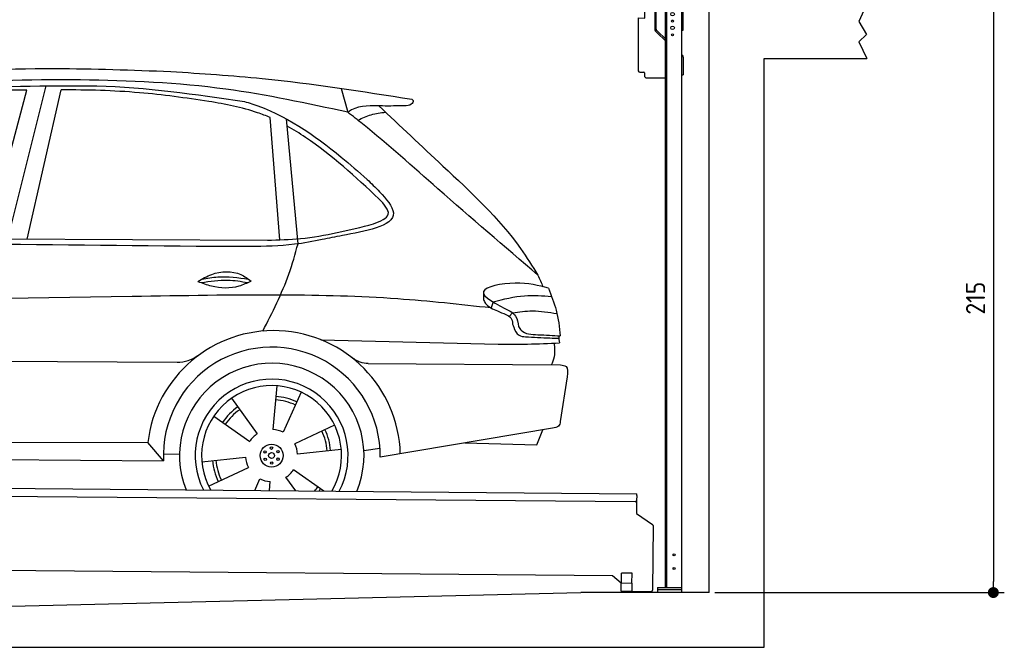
# Model space of a CAD drawing. Header units: millimetres. Extents: x -411 to 6777, y 0 to 6777.
# Tile 5 of 6: x 3183 to 6777, y 0 to 2292. Entities that reach past the tile are written whole.
import ezdxf

# ---------------------------------------------------------------- set-up
doc = ezdxf.new("R2010")
doc.units = ezdxf.units.MM
doc.layers.add('4', color=3, linetype='Continuous')
for name, color, linetype, lineweight in [('AM_0', 7, 'Continuous', 50), ('car', 10, 'Continuous', 25), ('Gebäude', 7, 'Continuous', 25), ('Plattform', 7, 'Continuous', 25), ('Ständer vorne', 7, 'Continuous', 25)]:
    doc.layers.add(name, color=color, linetype=linetype, lineweight=lineweight)
doc.styles.get("Standard").update_dxf_attribs({"font": 'ISOCP.SHX'})
doc.dimstyles.new('GEN-ISO', dxfattribs={"dimscale": 20, "dimtxt": 3.5, "dimasz": 2, "dimexe": 2, "dimexo": 1, "dimgap": 1.5, "dimtad": 1, "dimdec": 1, "dimlfac": 0.1, "dimdsep": 46, "dimtxsty": 'STANDARD', "dimblk": 'PUNKT', "dimcen": 2, "dimclrd": 256, "dimclre": 256, "dimclrt": 2, "dimadec": 0, "dimazin": 0, "dimtp": 0.1, "dimtm": 0.1, "dimtfac": 0.71, "dimtdec": 1, "dimtmove": 2, "dimatfit": 3, "dimldrblk": 'PUNKT', "dimfxl": 2, "dimtolj": 1, "dimarcsym": 0})

# ---------------------------------------------------------------- blocks, each defined once
blk = doc.blocks.new('PUNKT')
at = {"layer": '4', "color": 0, "linetype": 'ByBlock'}
blk.add_line((-0.5, 0), (-1, 0), dxfattribs=at)
at = {"layer": '4', "color": 0, "linetype": 'ByBlock', "const_width": 0.5}
blk.add_lwpolyline([(-0.25, 0, 1), (0.25, 0, 1)], format="xyb", close=True, dxfattribs=at)
blk = doc.blocks.new('*D69')
at = {"layer": '4', "lineweight": -2, "transparency": 16777216}
for p, q in [((6295.4, 2350), (6776.9, 2350)), ((6736.9, 2310), (6736.9, 240)), ((5720, 200), (6776.9, 200))]:
    blk.add_line(p, q, dxfattribs=at)
at = {"layer": 'Defpoints', "color": 0, "transparency": 16777216}
for p in [(6275.4, 2350), (5700, 200), (6736.9, 200)]:
    blk.add_point(p, dxfattribs=at)
at = {"layer": '4', "lineweight": -2, "transparency": 16777216, "xscale": 40, "yscale": 40, "zscale": 40}
for p, rotation in [((6736.9, 2350), 90), ((6736.9, 200), 270)]:
    blk.add_blockref('PUNKT', p, dxfattribs=dict(at, rotation=rotation))
at = {"layer": '4', "color": 2, "transparency": 16777216, "insert": (6671.9, 1275), "char_height": 70, "attachment_point": 5, "rotation": 90}
blk.add_mtext('215', dxfattribs=at)
blk = doc.blocks.new('UG Plattfrom Gl550')
at = {"layer": 'Plattform'}
for p, q in [((498.3, 603.8), (5435.1, 560.7)), ((5429.8, 530.7), (503, 573.7)), ((5435, 554.7), (5434.9, 535.7)), ((5435, 554.7), (5435.1, 560.7)), ((5434.9, 535.7), (5434.5, 488.2)), ((5434.5, 488.2), (5492.9, 448.7)), ((5495.1, 444.5), (5493, 208.2)), ((5347, 261.5), (621.4, 302.7)), ((5378.7, 233.7), (5347, 261.5)), ((5379.7, 235.2), (5380.1, 271.2)), ((5418.1, 270.8), (5380.1, 271.2)), ((5417.7, 234.8), (5418.1, 270.8)), ((5378.5, 205.2), (5378.7, 235.2)), ((5378.7, 235.2), (5418.7, 234.8)), ((5418.5, 204.8), (5418.7, 234.8)), ((5378.5, 205.2), (5418.5, 204.8)), ((5488, 203.2), (5414.8, 203.9))]:
    blk.add_line(p, q, dxfattribs=at)
for centre, radius, start, end in [((5429.9, 535.7), 5, 269.5, 359.5), ((5490.1, 444.5), 5, 359.5, 55.9134), ((5425.8, 243.8), 12, 227.6897, 228.0904), ((5414.9, 208.9), 5, 232.6301, 269.5), ((5488, 208.2), 5, 269.5, 359.5)]:
    blk.add_arc(centre, radius, start, end, dxfattribs=at)
blk = doc.blocks.new('Car_UG')
at = {"layer": 'car'}
for p, q in [((4335.9, 2084.9), (4360.6, 1997.9)), ((3049.2, 1522.4), (3188.4, 2067.2)), ((3119.4, 1502.8), (3258.9, 2083.2)), ((3195.1, 1523.2), (3313.9, 2069.2)), ((4117.6, 1529.9), (4077.5, 1975.5)), ((4183.9, 1515.6), (4137.4, 1971.2)), ((2018.2, 1516.7), (4071.9, 1528)), ((4898.3, 1310.6), (4890.6, 1288.6)), ((4969.6, 1271), (4957.5, 1258.2)), ((4270.6, 1166.3), (4917.8, 1157)), ((1740.1, 1072.2), (3746.7, 1078.5)), ((4444, 1080.7), (5146, 1082.9)), ((5170.6, 1040), (5147.6, 876.4)), ((4111.2, 996.4), (4099.2, 836.6)), ((4200.6, 974.2), (4136.9, 827.1)), ((3946.4, 949.2), (4041.9, 820.4)), ((3882.4, 882.9), (4014.8, 792.6)), ((4324, 855.1), (4179.5, 785.6)), ((5119.5, 852.3), (4491.4, 739.8)), ((5062.9, 790.2), (5084.5, 846)), ((4799.7, 795), (5062.9, 790.2)), ((1832.9, 770.4), (3642.9, 784.6)), ((3701, 717.8), (3642.9, 784.6)), ((4349.4, 766.5), (4190.1, 748.2)), ((4431.8, 763.6), (4490.2, 772.9)), ((3700.2, 744), (3759.2, 742.7)), ((3840.9, 716.5), (4000.2, 734.8)), ((1770.2, 716.1), (3701, 717.8)), ((3866.3, 628), (4010.8, 697.5)), ((4287.7, 613.9), (4175.5, 690.5)), ((4035.1, 613.6), (4053.4, 655.9)), ((4184.6, 613.8), (4148.4, 662.6)), ((4088.6, 613.6), (4091.1, 646.4))]:
    blk.add_line(p, q, dxfattribs=at)
for centre, radius in [((4095.2, 741.5), 41.9), ((4071.2, 754.5), 4.46), ((4094.4, 768.7), 4.46), ((4118.3, 755.7), 4.46), ((4072, 727.3), 4.46), ((4095.1, 741.5), 10.7), ((4095.9, 714.3), 4.46), ((4119, 728.6), 4.46)]:
    blk.add_circle(centre, radius, dxfattribs=at)
for centre, radius, start, end in [((4102.8, 735.3), 462.5, 2.1852, 173.8782), ((4095.8, 741.9), 395.6, 359.6869, 183.4999), ((4095.8, 741.9), 336.7, 337.6776, 202.4775), ((4095.2, 741.5), 279.1, 332.8088, 207.3462), ((4095.2, 741.5), 255.4, 330.0358, 210.1193), ((4095.1, 741.5), 204, 65.3726, 86.5671), ((4095.2, 741.5), 216.3, 65.4485, 86.5251), ((4095.2, 741.5), 216.3, 125.4485, 146.5251), ((4095.1, 741.5), 204, 125.3726, 146.5671), ((4095.2, 741.5), 95.2, 64.034, 87.5844), ((4095.1, 741.5), 204, 5.3726, 26.5671), ((4095.1, 741.5), 216.3, 5.4485, 26.5251), ((4095.2, 741.5), 95.2, 124.034, 147.5844), ((4095.1, 741.5), 95.2, 4.034, 27.5844), ((4095.1, 741.5), 216.3, 185.4485, 206.5251), ((4095.1, 741.5), 204, 185.3726, 206.5671), ((4095.1, 741.5), 95.2, 184.034, 207.5844), ((4095.1, 741.5), 95.2, 304.034, 327.5844), ((4095.1, 741.5), 95.2, 244.034, 267.5844), ((4095.1, 741.5), 204, 321.2555, 326.5671), ((4095.1, 741.5), 216.3, 323.8482, 326.5251)]:
    blk.add_arc(centre, radius, start, end, dxfattribs=at)
for points, knots in [([(2673.6, 2101.7), (2688.3, 2103.8), (2892.1, 2133.3), (3240, 2153.3), (3572.3, 2144.1), (3713.5, 2140.2)], [0, 0, 0, 0, 44.363443, 617.827051, 1041.677324, 1041.677324, 1041.677324, 1041.677324]), ([(3713.5, 2140.2), (3824.9, 2134), (4119.8, 2117.7), (4412.2, 2074.8), (4594.1, 2048)], [0, 0, 0, 0, 334.596694, 885.796742, 885.796742, 885.796742, 885.796742]), ([(4360.6, 1997.9), (4212.5, 2028.4), (3890.5, 2094.7), (3371.9, 2112.1), (2931.5, 2097.6), (2671.4, 2060.7), (2598.4, 2050.4)], [0, 0, 0, 0, 452.969864, 984.660554, 1551.463157, 1772.575196, 1772.575196, 1772.575196, 1772.575196]), ([(2694.7, 2041.5), (2699.6, 2042.3), (2889.8, 2073.3), (3138.1, 2082), (3380.2, 2085), (3434.7, 2085.7)], [0, 0, 0, 0, 14.958905, 578.066478, 741.647169, 741.647169, 741.647169, 741.647169]), ([(3434.7, 2085.7), (3437.6, 2085.6), (3621.2, 2082.5), (3803.6, 2057.8), (3983, 2033.5)], [0, 0, 0, 0, 8.707457, 550.797583, 550.797583, 550.797583, 550.797583]), ([(3188.4, 2067.2), (3174.9, 2066.9), (3075.5, 2064.8), (2904.7, 2061.4), (2749, 2038.7), (2678.4, 2028.4)], [666.326512, 666.326512, 666.326512, 666.326512, 706.624571, 964.215873, 1178.205668, 1178.205668, 1178.205668, 1178.205668]), ([(3853, 2032.7), (3768.5, 2043.9), (3589.5, 2067.6), (3409.2, 2070), (3313.9, 2069.2)], [0, 0, 0, 0, 255.50817, 540.950796, 540.950796, 540.950796, 540.950796]), ([(4077.5, 1975.5), (4062.4, 1982), (3990.2, 2009.7), (3913.4, 2022.6), (3853, 2032.7)], [496.692868, 496.692868, 496.692868, 496.692868, 546.059875, 728.869941, 728.869941, 728.869941, 728.869941]), ([(3983, 2033.5), (3992.1, 2030.8), (4122.8, 1993.1), (4274.9, 1889.8), (4402.4, 1780.6), (4434, 1753.4)], [0, 0, 0, 0, 28.300877, 407.953602, 533.273686, 533.273686, 533.273686, 533.273686]), ([(4567.3, 2023.6), (4540.9, 2022.8), (4476.9, 2020.7), (4400.8, 2025.5), (4365, 2000.8), (4360.6, 1997.9)], [0, 0, 0, 0, 80.522652, 194.664465, 210.337598, 210.337598, 210.337598, 210.337598]), ([(4474.2, 2022.3), (4552.5, 1949.8), (4731.7, 1783.9), (4944.6, 1591.7), (5039.9, 1442.6), (5060.7, 1410)], [0, 0, 0, 0, 320.576675, 734.270248, 850.262502, 850.262502, 850.262502, 850.262502]), ([(4594.1, 2048), (4595.8, 2046.4), (4601.5, 2041.3), (4590, 2023.4), (4576.1, 2023.5), (4567.3, 2023.6)], [0, 0, 0, 0, 6.503563, 21.332115, 46.748977, 46.748977, 46.748977, 46.748977]), ([(5060.7, 1410), (4937.4, 1513.5), (4721.5, 1694.6), (4492.8, 1896.3), (4378.8, 1983.9), (4360.6, 1997.9)], [0, 0, 0, 0, 483.056147, 845.367922, 914.230443, 914.230443, 914.230443, 914.230443]), ([(4397.3, 1969.6), (4413.3, 1977.2), (4445.4, 1992.5), (4480.7, 1997.3), (4498.4, 1999.8)], [0, 0, 0, 0, 52.794285, 106.128892, 106.128892, 106.128892, 106.128892]), ([(4477.3, 1683.1), (4391, 1761.8), (4285.5, 1857.9), (4162.9, 1932.5), (4140.1, 1944.9)], [0, 0, 0, 0, 349.622047, 427.224064, 427.224064, 427.224064, 427.224064]), ([(4434, 1753.4), (4448.8, 1739.2), (4484.5, 1704.7), (4586.9, 1590.1), (4379.5, 1555.8), (4295.1, 1537.1), (4272.3, 1532)], [0, 0, 0, 0, 64.508303, 155.959603, 359.557587, 434.696523, 434.696523, 434.696523, 434.696523]), ([(4458.1, 1590.9), (4483.4, 1601.3), (4534.4, 1622.3), (4496.5, 1662.7), (4477.3, 1683.1)], [0, 0, 0, 0, 64.897781, 131.027998, 131.027998, 131.027998, 131.027998]), ([(4071.9, 1528), (4112.5, 1529.5), (4243.4, 1534.4), (4370.4, 1567.8), (4458.1, 1590.9)], [0, 0, 0, 0, 121.545303, 392.179354, 392.179354, 392.179354, 392.179354]), ([(4272.3, 1532), (4238.6, 1525.2), (4151.2, 1507.4), (3996.6, 1502.9), (3876.9, 1502.8), (3811.9, 1502.7)], [0, 0, 0, 0, 103.03135, 267.243941, 462.405232, 462.405232, 462.405232, 462.405232]), ([(4058.7, 1195.7), (4092.8, 1264.2), (4144, 1367.4), (4173.9, 1478.4), (4183.9, 1515.6)], [0, 0, 0, 0, 228.776239, 344.156953, 344.156953, 344.156953, 344.156953]), ([(3820.1, 1374.7), (3836.1, 1384.5), (3882.2, 1412.9), (3960.6, 1416.3), (4001.7, 1386.9), (4013.7, 1378.2)], [0, 0, 0, 0, 56.386158, 162.852709, 206.792536, 206.792536, 206.792536, 206.792536]), ([(3820.1, 1374.7), (3836.1, 1368.8), (3884.3, 1351.8), (3955.1, 1349.6), (3999.8, 1371.4), (4013.7, 1378.2)], [5.208578, 5.208578, 5.208578, 5.208578, 44.198582, 121.455021, 156.55166, 156.55166, 156.55166, 156.55166]), ([(3831.8, 1370.5), (3864.2, 1375.9), (3920.8, 1385.4), (3977.2, 1376.6), (4001.3, 1372.3)], [0, 0, 0, 0, 73.878693, 129.282646, 129.282646, 129.282646, 129.282646]), ([(3833.7, 1383), (3853.2, 1386.9), (3909.6, 1397.4), (3966.9, 1390.2), (4004.3, 1384.9)], [7.57653, 7.57653, 7.57653, 7.57653, 52.544532, 137.659237, 137.659237, 137.659237, 137.659237]), ([(5099.2, 1362.9), (5063.2, 1372.1), (4992.3, 1390.4), (4805.8, 1355.3), (4908.8, 1303.6), (4960.9, 1277.5)], [0, 0, 0, 0, 123.107987, 242.156921, 363.520645, 363.520645, 363.520645, 363.520645]), ([(4898.3, 1310.6), (4936.2, 1321), (5006.1, 1340.2), (5078.4, 1335.2), (5111.5, 1332.8)], [0, 0, 0, 0, 116.874908, 215.743745, 215.743745, 215.743745, 215.743745]), ([(5099.2, 1362.9), (5110.2, 1336.4), (5133.4, 1280.6), (5140.7, 1220.6), (5144.6, 1189)], [0, 0, 0, 0, 85.533017, 180.427109, 180.427109, 180.427109, 180.427109]), ([(4890.6, 1288.6), (4777.2, 1299.9), (4524.7, 1325.1), (4086.9, 1331.2), (2954.4, 1298.1), (1961.1, 1279.8), (1151.4, 1264.8)], [0, 0, 0, 0, 341.879851, 760.963773, 1312.001547, 3741.308129, 3741.308129, 3741.308129, 3741.308129]), ([(4862.9, 1319.5), (4865.2, 1314.5), (4874.7, 1293.5), (4909.3, 1280.6), (4934.5, 1269.4), (4944.4, 1265)], [0, 0, 0, 0, 16.389871, 67.796127, 100.528992, 100.528992, 100.528992, 100.528992]), ([(4944.4, 1265), (4951.5, 1261.9), (4966.4, 1255.3), (4968.7, 1239.1), (4969.9, 1230.6)], [0, 0, 0, 0, 21.842303, 45.682515, 45.682515, 45.682515, 45.682515]), ([(4960.9, 1277.5), (4968.3, 1272.2), (4986.9, 1258.9), (4989.7, 1235.6), (4991.3, 1221.5)], [0, 0, 0, 0, 26.318616, 66.284673, 66.284673, 66.284673, 66.284673]), ([(4969.6, 1271), (4993.5, 1274.9), (5047.4, 1283.8), (5101.5, 1275.3), (5131.6, 1270.6)], [0, 0, 0, 0, 72.240439, 162.98683, 162.98683, 162.98683, 162.98683]), ([(4969.9, 1230.6), (4971.3, 1226.9), (4976.6, 1212.2), (4987.9, 1187), (5008.8, 1185.3), (5017.3, 1184.6)], [0, 0, 0, 0, 11.944086, 47.503692, 71.615823, 71.615823, 71.615823, 71.615823]), ([(4991.3, 1221.5), (4994.4, 1216.8), (5009.2, 1193.9), (5071.6, 1192.8), (5118.3, 1190.3), (5144.6, 1189)], [0, 0, 0, 0, 16.485849, 80.052138, 161.961551, 161.961551, 161.961551, 161.961551]), ([(4917.8, 1157), (4953.4, 1157.1), (5028, 1157.2), (5102.4, 1161.4), (5141.4, 1163.6)], [0, 0, 0, 0, 106.769841, 223.734473, 223.734473, 223.734473, 223.734473]), ([(5017.3, 1184.6), (5047, 1183.3), (5087.6, 1181.6), (5128.2, 1180.5), (5139.1, 1180.2)], [0, 0, 0, 0, 89.235627, 121.835134, 121.835134, 121.835134, 121.835134]), ([(5113.8, 1082.8), (5117.8, 1092.8), (5128.1, 1118.3), (5125.3, 1145.8), (5123.5, 1162.6)], [0, 0, 0, 0, 32.021295, 81.392264, 81.392264, 81.392264, 81.392264]), ([(3746.7, 1078.5), (3760.6, 1080), (3792.1, 1083.3), (3818.5, 1101.2), (3833.3, 1111.2)], [0, 0, 0, 0, 41.31295, 93.783848, 93.783848, 93.783848, 93.783848]), ([(4444, 1080.7), (4434.2, 1081.8), (4410.6, 1084.4), (4390.9, 1098), (4379.4, 1105.9)], [0, 0, 0, 0, 29.123879, 70.238093, 70.238093, 70.238093, 70.238093]), ([(5146, 1082.9), (5154, 1082.2), (5176.2, 1080.2), (5172.8, 1055.8), (5170.6, 1040)], [0, 0, 0, 0, 21.151799, 59.232385, 59.232385, 59.232385, 59.232385]), ([(5147.6, 876.4), (5146.4, 870.2), (5143.5, 855.6), (5128.3, 853.5), (5119.5, 852.3)], [0, 0, 0, 0, 17.391955, 40.853649, 40.853649, 40.853649, 40.853649])]:
    blk.add_open_spline(points, degree=3, knots=knots, dxfattribs=at)
for points in [[(3811.9, 1502.7), (3190.9, 1502.8), (2569.9, 1502.9), (1948.9, 1503)], [(5060.7, 1410), (5067, 1396), (5073.2, 1382), (5079.3, 1367.9)], [(4862.1, 1344.7), (4862.4, 1336.3), (4862.6, 1327.9), (4862.9, 1319.5)], [(5137.6, 1189.4), (5139.1, 1180.8), (5140.3, 1172.2), (5141.4, 1163.6)]]:
    blk.add_open_spline(points, degree=3, dxfattribs=at)
blk = doc.blocks.new('Gebäude_365_GT215')
at = {"layer": 'Gebäude'}
for p, q in [((6275.4, 2350), (6246.4, 2285.9)), ((6246.4, 2285.9), (6274.3, 2238)), ((6274.3, 2238), (6246.4, 2211)), ((6246.4, 2211), (6275.4, 2150)), ((5900, 0), (5900, 2150)), ((5900, 2150), (6275.4, 2150)), ((3000, 146.1), (5231.6, 200)), ((5700, 200), (5231.6, 200)), ((0, 0), (5900, 0))]:
    blk.add_line(p, q, dxfattribs=at)
blk.add_lwpolyline([(5700, 200), (5700, 2350)], dxfattribs=at)
blk = doc.blocks.new('Ständer_vorne_GT215')
at = {"layer": 'Ständer vorne'}
for p, q in [((5501, 2340), (5501, 2257.2)), ((5506.1, 2257.2), (5506.1, 2340)), ((5595, 2350), (5511, 2350)), ((5595.1, 2345), (5511.1, 2345)), ((5511.2, 2337), (5600, 2337)), ((5540, 218), (5540, 2337)), ((5600, 200), (5600, 2340)), ((5605, 2254), (5605, 2340)), ((5465, 2298), (5465.2, 2328)), ((5465.2, 2328), (5501, 2327.7)), ((5540, 2332), (5600, 2332)), ((5545, 218), (5545, 2332)), ((5441, 2298.2), (5441, 2105)), ((5441, 2298.2), (5465, 2298)), ((5510.3, 2243.9), (5504.1, 2250)), ((5507.6, 2253.7), (5512.7, 2248.6)), ((5510.3, 2243.9), (5539.8, 2215)), ((5512.7, 2248.6), (5540, 2221.8)), ((5600, 2254), (5605, 2254)), ((5600, 2164), (5602, 2162.1)), ((5605, 2154.9), (5605, 2090)), ((5446, 2100), (5461.5, 2100)), ((5464, 2097.5), (5464, 2085)), ((5600, 2090), (5605, 2090)), ((5469, 2080), (5540, 2080)), ((5511, 218), (5600, 218)), ((5511, 218), (5511, 200)), ((5600, 210), (5511, 210)), ((5600, 200), (5511, 200))]:
    blk.add_line(p, q, dxfattribs=at)
for centre, radius in [((5566, 2312), 6.5), ((5566, 2262), 6.5), ((5566, 2287), 3.7), ((5566, 2237), 3.7), ((5571.4, 338), 3.7), ((5571.4, 288), 3.7)]:
    blk.add_circle(centre, radius, dxfattribs=at)
for centre, radius, start, end in [((5511.1, 2339.9), 10.1, 90.1445, 179.6512), ((5511.1, 2340), 5, 90, 180), ((5595, 2340), 10, 0, 90), ((5595, 2340), 5, 0, 90), ((5511.1, 2257.2), 10.1, 180, 225.5525), ((5511.1, 2257.2), 5, 179.6711, 225.5525), ((5595, 2154.9), 10, 0, 45.8814), ((5446, 2105), 5, 180, 270), ((5461.5, 2097.5), 2.5, 0, 90), ((5469, 2085), 5, 180, 270)]:
    blk.add_arc(centre, radius, start, end, dxfattribs=at)

msp = doc.modelspace()

# ---------------------------------------------------------------- block references
at = {"layer": 'AM_0', "rotation": 359.4224719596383}
msp.add_blockref('Car_UG', (0, 0), dxfattribs=at)
at = {"layer": 'Gebäude'}
msp.add_blockref('Gebäude_365_GT215', (0, 0), dxfattribs=at)
at = {"layer": 'Plattform'}
msp.add_blockref('UG Plattfrom Gl550', (0, 0), dxfattribs=at)
at = {"layer": 'Ständer vorne'}
msp.add_blockref('Ständer_vorne_GT215', (0, 0), dxfattribs=at)

# ---------------------------------------------------------------- dimensions: what is measured, and where the dimension line sits
at = {"layer": '4'}
dim = msp.add_linear_dim(base=(6736.86, 200), p1=(6275.45, 2350), p2=(5700, 200), angle=90, dimstyle='GEN-ISO', override={"dimtdec": 3, "dimtolj": 0}, dxfattribs=at)
dim.commit()
dim.dimension.update_dxf_attribs({"geometry": '*D69', "text_midpoint": (6671.85, 1275)})

doc.saveas('drawing.dxf')
